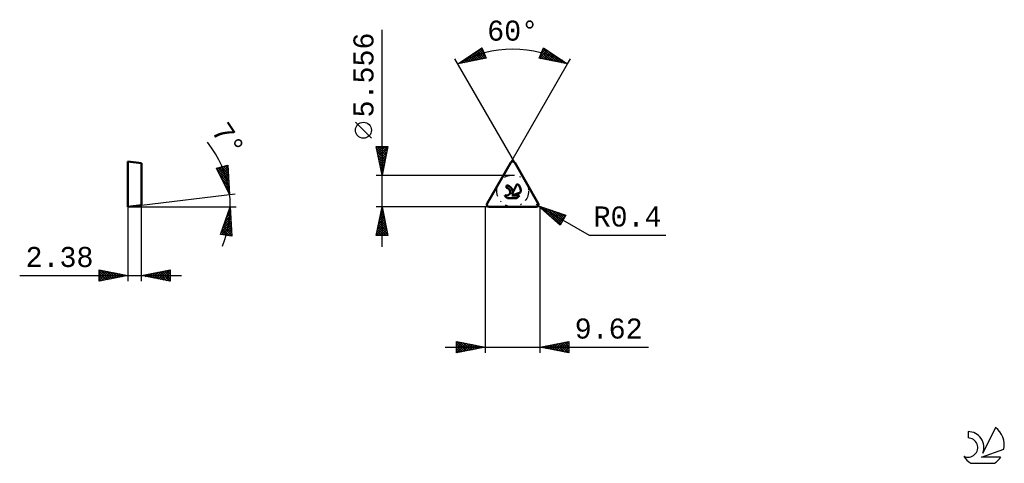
# Model space of a CAD drawing. Header units: millimetres. Extents: x -81 to 91, y -45 to 33.
import ezdxf
from ezdxf.enums import TextEntityAlignment as Align

# ---------------------------------------------------------------- set-up
doc = ezdxf.new("R2010")
doc.units = ezdxf.units.MM
doc.header["$LTSCALE"] = 4.55
doc.linetypes.add('LONGDASH_DASH', pattern=[0.85, 0.4, -0.2, 0.05, -0.2])
for name, color, linetype in [('1', 4, 'CONTINUOUS'), ('CUT', 1, 'CONTINUOUS'), ('SK2', 7, 'CONTINUOUS'), ('SK4', 2, 'LONGDASH_DASH'), ('SK6', 5, 'CONTINUOUS'), ('SKVIEW1', 4, 'CONTINUOUS'), ('SKVIEW2', 7, 'CONTINUOUS')]:
    doc.layers.add(name, color=color, linetype=linetype)
doc.styles.get("Standard").update_dxf_attribs({"font": 'Monospac821 BT'})

msp = doc.modelspace()

# ---------------------------------------------------------------- linework, layer by layer
at = {"layer": '1', "color": 4, "linetype": 'CONTINUOUS', "lineweight": 50}
for p, q in [((0.34, 0.6), (4.47, 7.74)), ((9.28, 0.6), (5.16, 7.74)), ((3.72, 3.3), (3.72, 3.74)), ((4.75, 2.25), (5.62, 4.02)), ((4.64, 1.97), (6.2, 2.51)), ((4.64, 1.97), (5.98, 1.97)), ((0.69, 0), (8.94, 0)), ((3.9, 1.54), (5.54, 1.54))]:
    msp.add_line(p, q, dxfattribs=at)
for centre, radius, start, end in [((4.81, 7.54), 0.397, 30, 150), ((3.72, 2.64), 1.1, 338.9379, 90.4446), ((4.72, 2.8), 1.51, 348.7239, 53.4691), ((3.72, 2.63), 0.666, 243.4215, 90.3602), ((4.72, 2.8), 1.51, 210.5484, 236.978), ((4.72, 2.8), 1.51, 303.022, 326.3732), ((0.69, 0.4), 0.397, 150, 270), ((8.94, 0.4), 0.397, 270, 30)]:
    msp.add_arc(centre, radius, start, end, dxfattribs=at)
at = {"layer": 'CUT', "color": 1, "linetype": 'CONTINUOUS', "lineweight": 25}
for p, q in [((4.47, 7.74), (0.34, 0.6)), ((9.28, 0.6), (5.16, 7.74)), ((0.69, 0), (8.94, 0))]:
    msp.add_line(p, q, dxfattribs=at)
for centre, start, end in [((4.81, 7.54), 30, 150), ((0.69, 0.4), 150, 270), ((8.94, 0.4), 270, 30)]:
    msp.add_arc(centre, 0.397, start, end, dxfattribs=at)
at = {"layer": 'SK2', "color": 7, "linetype": 'CONTINUOUS', "lineweight": 25}
for p, q in [((-18, -7), (-18, 30.93)), ((-4.79, 24.96), (-0.55, 27.8)), ((-3.14, 25.29), (-0.77, 27.65)), ((-2.61, 25.39), (-0.45, 27.55)), ((-0.86, 27.59), (-0.18, 26.91)), ((-0.61, 27.76), (-0.49, 27.64)), ((-0.55, 27.8), (0.21, 25.95)), ((9.41, 25.95), (10.18, 27.8)), ((9.71, 26.68), (10.57, 27.54)), ((10.01, 27.41), (10.31, 27.71)), ((10.11, 27.65), (12.4, 25.36)), ((10.18, 27.8), (14.41, 24.96)), ((5.16, 7.74), (-5.29, 25.83)), ((0.21, 25.95), (-4.79, 24.96)), ((-4.19, 25.08), (-3.35, 25.93)), ((-3.67, 25.18), (-2.06, 26.79)), ((-3.4, 25.89), (-2.86, 25.34)), ((-3.15, 26.06), (-2.5, 25.41)), ((-2.9, 26.23), (-2.15, 25.48)), ((-2.64, 26.4), (-1.8, 25.55)), ((-2.39, 26.57), (-1.44, 25.62)), ((-2.13, 26.74), (-1.09, 25.7)), ((-2.08, 25.5), (-0.33, 27.25)), ((-1.88, 26.91), (-0.73, 25.77)), ((-1.63, 27.08), (-0.38, 25.84)), ((-1.55, 25.6), (-0.2, 26.95)), ((-1.37, 27.25), (-0.03, 25.91)), ((-1.12, 27.42), (0.12, 26.19)), ((-1.02, 25.71), (-0.08, 26.65)), ((-0.49, 25.81), (0.05, 26.35)), ((0.04, 25.92), (0.17, 26.05)), ((9.41, 25.96), (10.82, 27.37)), ((14.41, 24.96), (9.41, 25.95)), ((9.49, 26.15), (9.75, 25.88)), ((9.61, 26.45), (10.28, 25.78)), ((9.74, 26.75), (10.81, 25.68)), ((9.76, 25.88), (11.08, 27.2)), ((9.86, 27.05), (11.34, 25.57)), ((9.99, 27.35), (11.87, 25.47)), ((10.12, 25.81), (11.33, 27.03)), ((10.47, 25.74), (11.58, 26.86)), ((10.81, 27.38), (12.93, 25.26)), ((10.82, 25.67), (11.84, 26.69)), ((11.18, 25.6), (12.09, 26.52)), ((11.53, 25.53), (12.35, 26.35)), ((11.89, 25.46), (12.6, 26.18)), ((12.09, 26.52), (13.46, 25.15)), ((12.24, 25.39), (12.85, 26.01)), ((12.59, 25.32), (13.11, 25.84)), ((14.41, 24.96), (14.91, 25.83)), ((-4.72, 24.97), (-4.63, 25.07)), ((-4.67, 25.04), (-4.63, 24.99)), ((-4.42, 25.21), (-4.27, 25.06)), ((-4.17, 25.38), (-3.92, 25.13)), ((-3.91, 25.55), (-3.57, 25.2)), ((-3.66, 25.72), (-3.21, 25.27)), ((4.47, 7.74), (14.41, 24.96)), ((12.95, 25.25), (13.36, 25.67)), ((13.3, 25.18), (13.62, 25.5)), ((13.38, 25.65), (13.99, 25.05)), ((13.66, 25.11), (13.87, 25.32)), ((14.01, 25.04), (14.12, 25.15)), ((14.36, 24.97), (14.38, 24.98)), ((-19.85, 11.99), (-22.65, 14.79)), ((-18, 5.56), (-19, 10.56)), ((-19, 10.56), (-17, 10.56)), ((-18.95, 10.32), (-18.72, 10.56)), ((-18.88, 9.97), (-18.29, 10.56)), ((-18.88, 10.56), (-17.31, 8.99)), ((-18.81, 9.61), (-17.87, 10.56)), ((-18.74, 9.26), (-17.45, 10.56)), ((-18.67, 8.91), (-17.02, 10.56)), ((-18.46, 10.56), (-17.24, 9.34)), ((-18.03, 10.56), (-17.17, 9.7)), ((-17, 10.56), (-18, 5.56)), ((-17.61, 10.56), (-17.1, 10.05)), ((-17.18, 10.56), (-17.03, 10.4)), ((-18.92, 10.17), (-17.38, 8.63)), ((-18.82, 9.64), (-17.45, 8.28)), ((-18.71, 9.11), (-17.53, 7.93)), ((-18.6, 8.55), (-17.1, 10.05)), ((-18.53, 8.2), (-17.21, 9.52)), ((-18.46, 7.85), (-17.31, 8.99)), ((-18.61, 8.58), (-17.6, 7.57)), ((-18.5, 8.05), (-17.67, 7.22)), ((-18.39, 7.49), (-17.42, 8.46)), ((-18.39, 7.52), (-17.74, 6.87)), ((-18.32, 7.14), (-17.53, 7.93)), ((-18.29, 6.99), (-17.81, 6.51)), ((-18.25, 6.79), (-17.63, 7.4)), ((-19, 5.56), (4.81, 5.56)), ((-18.18, 6.43), (-17.74, 6.87)), ((-18.18, 6.46), (-17.88, 6.16)), ((-18.1, 6.08), (-17.84, 6.34)), ((-18.08, 5.93), (-17.95, 5.81)), ((-18.03, 5.72), (-17.95, 5.81)), ((4.81, 0), (-19, 0)), ((-19, -5), (-18, 0)), ((-18, 0), (-17, -5)), ((0, 0), (0, -25.5)), ((9.28, 0.2), (8.93, 0.4)), ((9.28, 0.2), (18.16, -4.93)), ((9.28, 0.2), (14.11, -1.44)), ((13.11, -3.17), (9.28, 0.2)), ((9.35, 0.14), (9.38, 0.17)), ((9.58, -0.06), (9.69, 0.06)), ((9.7, 0.06), (11.59, -1.83)), ((-18.47, -2.35), (-17.69, -1.56)), ((-18.36, -1.82), (-17.76, -1.21)), ((-18.28, -1.4), (-17.58, -2.1)), ((-18.26, -1.29), (-17.83, -0.86)), ((-18.21, -1.05), (-17.69, -1.57)), ((-18.15, -0.76), (-17.9, -0.5)), ((-18.14, -0.69), (-17.79, -1.04)), ((-18.07, -0.34), (-17.9, -0.51)), ((-18.05, -0.23), (-17.97, -0.15)), ((9.62, -25.5), (9.62, -0.1)), ((9.8, -0.26), (10.01, -0.05)), ((10.03, -0.46), (10.33, -0.16)), ((10.25, -0.66), (10.65, -0.26)), ((10.34, -0.16), (13.2, -3.02)), ((10.48, -0.86), (10.96, -0.37)), ((10.7, -1.05), (11.28, -0.48)), ((10.93, -1.25), (11.6, -0.59)), ((10.99, -0.38), (13.35, -2.75)), ((11.16, -1.45), (11.91, -0.69)), ((11.38, -1.65), (12.23, -0.8)), ((11.61, -1.85), (12.55, -0.91)), ((11.63, -0.6), (13.51, -2.48)), ((11.83, -2.05), (12.86, -1.01)), ((12.06, -2.24), (13.18, -1.12)), ((12.27, -0.81), (13.66, -2.21)), ((12.28, -2.44), (13.5, -1.23)), ((12.51, -2.64), (13.82, -1.34)), ((12.74, -2.84), (14.07, -1.51)), ((12.91, -1.03), (13.82, -1.94)), ((14.11, -1.44), (13.11, -3.17)), ((13.55, -1.25), (13.97, -1.67)), ((-19, -5), (-17.33, -3.33)), ((-18.89, -4.47), (-17.4, -2.98)), ((-18.79, -3.94), (-17.47, -2.63)), ((-18.68, -3.41), (-17.55, -2.27)), ((-18.63, -3.17), (-17.05, -4.75)), ((-18.58, -2.88), (-17.62, -1.92)), ((-18.56, -2.81), (-17.16, -4.22)), ((-18.49, -2.46), (-17.26, -3.69)), ((-18.42, -2.11), (-17.37, -3.16)), ((-18.35, -1.75), (-17.47, -2.63)), ((12.96, -3.04), (13.49, -2.51)), ((-17, -5), (-19, -5)), ((-18.99, -4.93), (-18.92, -5)), ((-18.92, -4.58), (-18.5, -5)), ((-18.85, -4.23), (-18.07, -5)), ((-18.77, -3.87), (-17.65, -5)), ((-18.7, -3.52), (-17.22, -5)), ((-18.58, -5), (-17.26, -3.69)), ((-18.15, -5), (-17.19, -4.04)), ((-17.73, -5), (-17.12, -4.39)), ((-17.3, -5), (-17.05, -4.75)), ((18.16, -4.93), (31.58, -4.93)), ((-5, -25.5), (-5, -23.5)), ((-5, -23.5), (0, -24.5)), ((-5, -23.86), (-4.7, -23.56)), ((-5, -24.28), (-4.35, -23.63)), ((-5, -24.71), (-3.99, -23.7)), ((-5, -25.13), (-3.64, -23.77)), ((-5, -23.86), (-3.63, -25.23)), ((-4.93, -25.49), (-3.29, -23.84)), ((-4.92, -23.52), (-3.28, -25.16)), ((-4.4, -25.38), (-2.93, -23.91)), ((-4.39, -23.62), (-2.93, -25.09)), ((-3.87, -25.27), (-2.58, -23.98)), ((-3.86, -23.73), (-2.57, -25.01)), ((-3.34, -25.17), (-2.22, -24.06)), ((-3.33, -23.83), (-2.22, -24.94)), ((-2.8, -23.94), (-1.87, -24.87)), ((-2.27, -24.05), (-1.51, -24.8)), ((9.62, -24.5), (14.62, -23.5)), ((11.37, -24.85), (12.25, -23.97)), ((11.72, -24.92), (12.78, -23.87)), ((12.08, -24.99), (13.31, -23.76)), ((12.08, -24.01), (13.31, -25.24)), ((12.43, -25.06), (13.84, -23.66)), ((12.44, -23.94), (13.85, -25.35)), ((12.79, -25.13), (14.37, -23.55)), ((12.79, -23.87), (14.38, -25.45)), ((13.14, -25.2), (14.62, -23.72)), ((13.14, -23.8), (14.62, -25.27)), ((13.5, -23.72), (14.62, -24.85)), ((13.85, -23.65), (14.62, -24.42)), ((14.2, -23.58), (14.62, -24)), ((14.56, -23.51), (14.62, -23.57)), ((14.62, -23.5), (14.62, -25.5)), ((-7, -24.5), (28.52, -24.5)), ((-5, -24.28), (-3.99, -25.3)), ((0, -24.5), (-5, -25.5)), ((-5, -24.71), (-4.34, -25.37)), ((-5, -25.13), (-4.69, -25.44)), ((-2.81, -25.06), (-1.87, -24.13)), ((-2.28, -24.96), (-1.52, -24.2)), ((-1.75, -24.85), (-1.16, -24.27)), ((-1.74, -24.15), (-1.16, -24.73)), ((-1.22, -24.74), (-0.81, -24.34)), ((-1.21, -24.26), (-0.81, -24.66)), ((-0.69, -24.64), (-0.46, -24.41)), ((-0.68, -24.36), (-0.45, -24.59)), ((-0.16, -24.53), (-0.1, -24.48)), ((-0.15, -24.47), (-0.1, -24.52)), ((14.62, -25.5), (9.62, -24.5)), ((9.96, -24.57), (10.13, -24.4)), ((9.96, -24.43), (10.13, -24.6)), ((10.31, -24.64), (10.66, -24.29)), ((10.32, -24.36), (10.66, -24.71)), ((10.66, -24.71), (11.19, -24.19)), ((10.67, -24.29), (11.19, -24.81)), ((11.02, -24.78), (11.72, -24.08)), ((11.02, -24.22), (11.72, -24.92)), ((11.38, -24.15), (12.25, -25.03)), ((11.73, -24.08), (12.78, -25.13)), ((13.49, -25.27), (14.62, -24.15)), ((13.85, -25.35), (14.62, -24.57)), ((14.2, -25.42), (14.62, -25)), ((14.55, -25.49), (14.62, -25.42))]:
    msp.add_line(p, q, dxfattribs=at)
msp.add_circle((-21.25, 13.39), 1.4, dxfattribs=at)
msp.add_arc((4.81, 8.33), 19.2, 60, 120, dxfattribs=at)
at = {"layer": 'SK4', "color": 2, "linetype": 'LONGDASH_DASH', "lineweight": 25}
msp.add_circle((4.81, 2.78), 2.78, dxfattribs=at)
at = {"layer": 'SK6', "color": 5, "linetype": 'CONTINUOUS', "lineweight": 25}
for p, q in [((84.33, -39.25), (84.33, -40.35)), ((89.13, -38.54), (86.93, -43)), ((86.67, -43.7), (90.59, -42.34)), ((90.03, -43.7), (86.67, -43.7)), ((84.79, -44.78), (88.94, -44.78))]:
    msp.add_line(p, q, dxfattribs=at)
for centre, radius, start, end in [((84.35, -42.01), 2.76, 338.9379, 90.4446), ((86.87, -41.6), 3.8, 348.7239, 53.4691), ((84.34, -42.03), 1.68, 243.4215, 90.3602), ((86.87, -41.6), 3.8, 210.5484, 236.978), ((86.87, -41.6), 3.8, 303.022, 326.3732)]:
    msp.add_arc(centre, radius, start, end, dxfattribs=at)
at = {"layer": 'SKVIEW1', "color": 4, "linetype": 'CONTINUOUS', "lineweight": 50}
for p, q in [((-62.38, 0), (-62.38, 7.94)), ((-62.38, 7.94), (-60, 7.64)), ((-60, 7.64), (-60, 0.29)), ((-60, 0.29), (-62.38, 0))]:
    msp.add_line(p, q, dxfattribs=at)
at = {"layer": 'SKVIEW2', "color": 7, "linetype": 'CONTINUOUS', "lineweight": 25}
for p, q in [((-46.9, 6.75), (-44.96, 7.27)), ((-46.77, 6.5), (-46.38, 6.89)), ((-46.63, 6.21), (-45.8, 7.04)), ((-46.49, 5.93), (-45.22, 7.2)), ((-46.36, 6.89), (-44.84, 5.37)), ((-46.35, 5.64), (-44.95, 7.04)), ((-46.03, 6.98), (-44.87, 5.82)), ((-45.69, 7.07), (-44.9, 6.28)), ((-45.36, 7.16), (-44.93, 6.73)), ((-45.02, 7.25), (-44.96, 7.19)), ((-44.96, 7.27), (-44.63, 2.18)), ((-44.63, 2.18), (-46.9, 6.75)), ((-46.73, 6.41), (-44.78, 4.46)), ((-46.7, 6.8), (-44.81, 4.92)), ((-46.31, 5.57), (-44.75, 4.01)), ((-46.21, 5.36), (-44.92, 6.65)), ((-46.07, 5.08), (-44.9, 6.25)), ((-45.93, 4.79), (-44.87, 5.85)), ((-45.79, 4.51), (-44.85, 5.45)), ((-45.9, 4.73), (-44.72, 3.56)), ((-45.65, 4.23), (-44.82, 5.05)), ((-45.51, 3.94), (-44.79, 4.65)), ((-45.48, 3.89), (-44.69, 3.1)), ((-45.37, 3.66), (-44.77, 4.26)), ((-45.23, 3.37), (-44.74, 3.86)), ((-45.08, 3.09), (-44.72, 3.46)), ((-60, 0.29), (-43.64, 2.3)), ((-45.06, 3.05), (-44.66, 2.65)), ((-44.94, 2.81), (-44.69, 3.06)), ((-44.8, 2.52), (-44.66, 2.66)), ((-44.66, 2.24), (-44.64, 2.26)), ((-44.65, 2.21), (-44.63, 2.19)), ((-62.38, 0), (-43.5, 0)), ((-62.38, 0), (-62.38, -13)), ((-60, -13), (-60, 0.29)), ((-46.19, -4.81), (-44.5, 0)), ((-44.5, 0), (-44.21, -5.09)), ((-45.39, -2.54), (-44.41, -1.56)), ((-45.16, -1.88), (-44.43, -1.15)), ((-45.07, -1.62), (-44.37, -2.32)), ((-44.96, -1.3), (-44.39, -1.87)), ((-44.93, -1.23), (-44.46, -0.75)), ((-44.85, -0.99), (-44.42, -1.42)), ((-44.74, -0.67), (-44.44, -0.97)), ((-44.7, -0.57), (-44.48, -0.35)), ((-44.63, -0.36), (-44.47, -0.52)), ((-44.52, -0.05), (-44.5, -0.07)), ((-46.08, -4.5), (-44.34, -2.76)), ((-46, -4.84), (-44.32, -3.16)), ((-45.85, -3.84), (-44.37, -2.36)), ((-45.62, -3.19), (-44.39, -1.96)), ((-45.62, -3.19), (-44.24, -4.57)), ((-45.51, -2.87), (-44.26, -4.12)), ((-45.4, -2.56), (-44.29, -3.67)), ((-45.29, -2.24), (-44.32, -3.22)), ((-45.18, -1.93), (-44.34, -2.77)), ((-44.21, -5.09), (-46.19, -4.81)), ((-46.17, -4.76), (-46.1, -4.82)), ((-46.06, -4.44), (-45.61, -4.89)), ((-45.95, -4.13), (-45.11, -4.96)), ((-45.84, -3.81), (-44.62, -5.03)), ((-45.73, -3.5), (-44.21, -5.02)), ((-45.62, -4.89), (-44.3, -3.56)), ((-45.25, -4.94), (-44.27, -3.96)), ((-44.88, -5), (-44.25, -4.37)), ((-44.51, -5.05), (-44.23, -4.77)), ((-81.28, -12), (-53, -12)), ((-67.38, -13), (-67.38, -11)), ((-67.38, -11), (-62.38, -12)), ((-67.38, -11.16), (-67.24, -11.03)), ((-67.38, -11.59), (-66.89, -11.1)), ((-67.38, -11.16), (-65.85, -12.69)), ((-67.38, -12.01), (-66.54, -11.17)), ((-67.38, -12.44), (-66.18, -11.24)), ((-67.38, -12.86), (-65.83, -11.31)), ((-67.38, -11.59), (-66.2, -12.76)), ((-62.38, -12), (-67.38, -13)), ((-67.38, -12.01), (-66.56, -12.84)), ((-67.06, -11.07), (-65.5, -12.62)), ((-67.02, -12.93), (-65.48, -11.38)), ((-66.53, -11.17), (-65.14, -12.55)), ((-66.49, -12.82), (-65.12, -11.45)), ((-66, -11.28), (-64.79, -12.48)), ((-65.96, -12.72), (-64.77, -11.52)), ((-65.46, -11.38), (-64.44, -12.41)), ((-65.43, -12.61), (-64.42, -11.59)), ((-64.93, -11.49), (-64.08, -12.34)), ((-64.9, -12.5), (-64.06, -11.66)), ((-64.4, -11.6), (-63.73, -12.27)), ((-64.37, -12.4), (-63.71, -11.73)), ((-63.87, -11.7), (-63.38, -12.2)), ((-63.84, -12.29), (-63.36, -11.81)), ((-63.34, -11.81), (-63.02, -12.13)), ((-63.31, -12.19), (-63, -11.88)), ((-62.81, -11.91), (-62.67, -12.06)), ((-62.78, -12.08), (-62.65, -11.95)), ((-60, -12), (-55, -11)), ((-55, -13), (-60, -12)), ((-59.87, -11.97), (-59.81, -12.04)), ((-59.85, -12.03), (-59.78, -11.95)), ((-59.52, -11.9), (-59.28, -12.14)), ((-59.5, -12.1), (-59.25, -11.85)), ((-59.16, -11.83), (-58.75, -12.25)), ((-59.14, -12.17), (-58.72, -11.74)), ((-58.81, -11.76), (-58.22, -12.36)), ((-58.79, -12.24), (-58.18, -11.64)), ((-58.46, -11.69), (-57.69, -12.46)), ((-58.44, -12.31), (-57.65, -11.53)), ((-58.1, -11.62), (-57.16, -12.57)), ((-58.08, -12.38), (-57.12, -11.42)), ((-57.75, -11.55), (-56.63, -12.68)), ((-57.73, -12.45), (-56.59, -11.32)), ((-57.4, -11.48), (-56.1, -12.78)), ((-57.38, -12.53), (-56.06, -11.21)), ((-57.04, -11.41), (-55.56, -12.89)), ((-57.02, -12.6), (-55.53, -11.11)), ((-56.69, -11.34), (-55.03, -12.99)), ((-56.67, -12.67), (-55, -11)), ((-56.34, -11.27), (-55, -12.6)), ((-56.32, -12.74), (-55, -11.42)), ((-55.98, -11.2), (-55, -12.18)), ((-55.96, -12.81), (-55, -11.85)), ((-55.63, -11.13), (-55, -11.75)), ((-55.28, -11.05), (-55, -11.33)), ((-55, -11), (-55, -13)), ((-67.38, -12.44), (-66.91, -12.91)), ((-67.38, -12.86), (-67.27, -12.98)), ((-55.61, -12.88), (-55, -12.27)), ((-55.25, -12.95), (-55, -12.7))]:
    msp.add_line(p, q, dxfattribs=at)
msp.add_arc((-62.38, 0), 17.88, 337.4243, 39.1195, dxfattribs=at)

# ---------------------------------------------------------------- texts
at = {"layer": 'SK2', "color": 7, "linetype": 'CONTINUOUS', "lineweight": 25}
for s, p in [('60°', (4.81, 29.03)), ('R0.4', (24.87, -3.43)), ('9.62', (21.57, -23))]:
    msp.add_text(s, height=3.5, dxfattribs=at).set_placement(p, align=Align.CENTER)
msp.add_text('5.556', height=3.5, rotation=90, dxfattribs=at).set_placement((-19.5, 23.02), align=Align.CENTER)
at = {"layer": 'SKVIEW2', "color": 7, "linetype": 'CONTINUOUS', "lineweight": 25}
msp.add_text('7°', height=3.5, rotation=303.8174, dxfattribs=at).set_placement((-46.28, 10.79), align=Align.CENTER)
msp.add_text('2.38', height=3.5, dxfattribs=at).set_placement((-74.33, -10.5), align=Align.CENTER)

doc.saveas('drawing.dxf')
